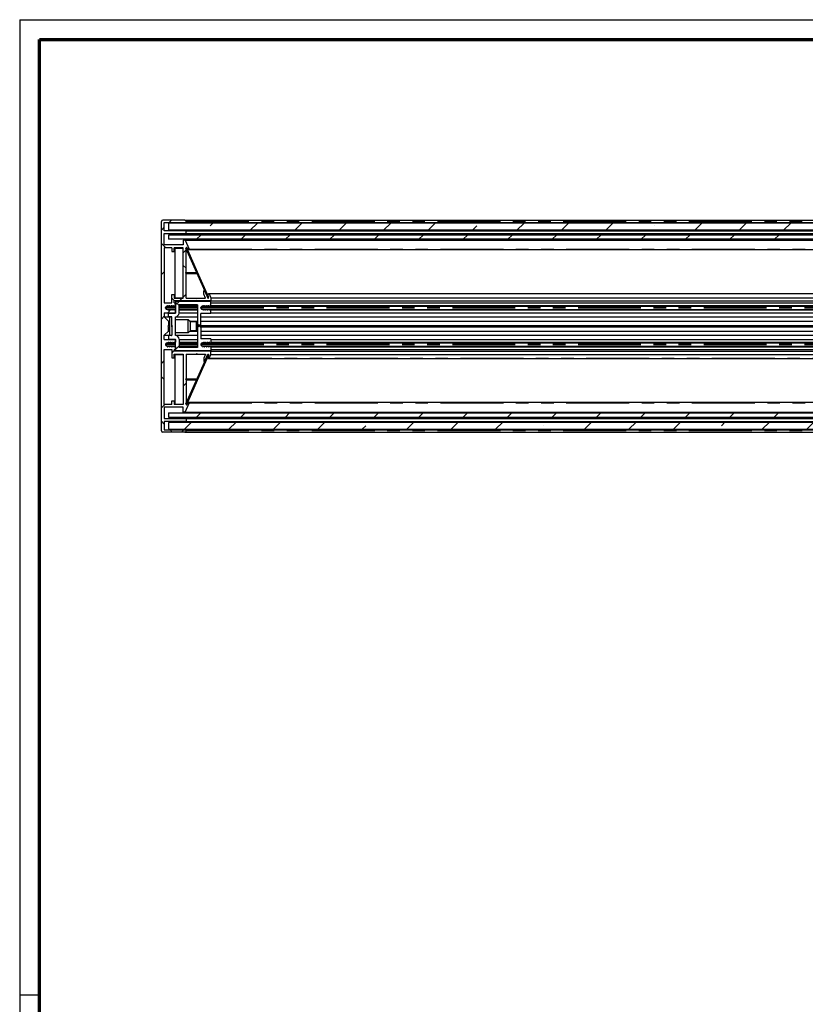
# Paper-space layout 'Section B DZ' of a CAD drawing. Header units: millimetres. Extents: x 7 to 291, y 7 to 204.
# Tile 2 of 6: x 7 to 86, y 104 to 204. Entities that reach past the tile are written whole.
import ezdxf

# ---------------------------------------------------------------- set-up
doc = ezdxf.new("R2010")
doc.units = ezdxf.units.MM
doc.linetypes.add('PHANTOM', pattern=[12.7, 6.35, -1.27, 1.27, -1.27, 1.27, -1.27])
doc.layers.add('LAYER2', color=7, linetype='Continuous')
doc.layers.add('LOGO', color=7, linetype='Continuous')

psp = doc.layouts.new('Section B DZ')

# ---------------------------------------------------------------- hatches: boundary and pattern name
at = {"linetype": 'Continuous', "lineweight": 18}
h = psp.add_hatch(dxfattribs=at)
h.set_pattern_fill('ANSI38', style=0)
edge = h.paths.add_edge_path(flags=0)
edge.add_arc((21.452, 174.71), 0.143, 90, 180, ccw=False)
edge.add_line((21.452, 174.853), (21.46, 174.853))
edge.add_line((21.46, 174.853), (21.493, 174.91))
edge.add_line((21.493, 174.91), (21.536, 174.91))
edge.add_line((21.536, 174.91), (21.569, 174.853))
edge.add_line((21.569, 174.853), (21.641, 174.853))
edge.add_line((21.641, 174.853), (21.674, 174.91))
edge.add_line((21.674, 174.91), (21.717, 174.91))
edge.add_line((21.717, 174.91), (21.75, 174.853))
edge.add_line((21.75, 174.853), (21.823, 174.853))
edge.add_line((21.823, 174.853), (21.856, 174.91))
edge.add_line((21.856, 174.91), (21.899, 174.91))
edge.add_line((21.899, 174.91), (21.932, 174.853))
edge.add_line((21.932, 174.853), (22.004, 174.853))
edge.add_line((22.004, 174.853), (22.037, 174.91))
edge.add_line((22.037, 174.91), (22.08, 174.91))
edge.add_line((22.08, 174.91), (22.113, 174.853))
edge.add_line((22.113, 174.853), (22.186, 174.853))
edge.add_line((22.186, 174.853), (22.219, 174.91))
edge.add_line((22.219, 174.91), (22.309, 174.91))
edge.add_line((22.309, 174.91), (22.309, 175.185))
edge.add_line((22.309, 175.185), (22.181, 175.185))
edge.add_line((22.181, 175.185), (22.181, 175.371))
edge.add_line((22.181, 175.371), (25.881, 175.371))
edge.add_line((25.881, 175.371), (25.881, 175.685))
edge.add_line((25.881, 175.685), (25.707, 176.077))
edge.add_arc((25.667, 176.06), 0.0429, 24, 184)
edge.add_line((25.625, 176.057), (25.653, 175.657))
edge.add_line((25.653, 175.657), (25.581, 175.657))
edge.add_line((25.581, 175.657), (25.242, 176.418))
edge.add_line((25.242, 176.418), (25.167, 176.384))
edge.add_line((25.167, 176.384), (25.167, 176.06))
edge.add_line((25.167, 176.06), (25.346, 175.657))
edge.add_line((25.346, 175.657), (24.509, 175.657))
edge.add_line((24.509, 175.657), (24.452, 175.6))
edge.add_line((24.452, 175.6), (24.395, 175.657))
edge.add_line((24.395, 175.657), (23.381, 175.657))
edge.add_line((23.381, 175.657), (23.381, 178.143))
edge.add_line((23.381, 178.143), (23.324, 178.2))
edge.add_line((23.324, 178.2), (23.381, 178.257))
edge.add_line((23.381, 178.257), (23.381, 180.742))
edge.add_arc((23.409, 180.742), 0.0286, 44, 180, ccw=False)
edge.add_line((23.43, 180.762), (23.615, 180.57))
edge.add_arc((23.646, 180.6), 0.0429, 224, 384)
edge.add_line((23.685, 180.617), (23.279, 181.528))
edge.add_line((23.279, 181.528), (23.095, 181.528))
edge.add_line((23.095, 181.528), (23.095, 181.028))
edge.add_line((23.095, 181.028), (21.167, 181.028))
edge.add_line((21.167, 181.028), (21.167, 182.171))
edge.add_line((21.167, 182.171), (23.381, 182.171))
edge.add_line((23.381, 182.171), (23.381, 182.457))
edge.add_line((23.381, 182.457), (21.167, 182.457))
edge.add_line((21.167, 182.457), (21.167, 183.314))
edge.add_line((21.167, 183.314), (23.381, 183.314))
edge.add_line((23.381, 183.314), (23.381, 183.4))
edge.add_arc((23.238, 183.4), 0.143, 0, 90)
edge.add_line((23.238, 183.543), (21.024, 183.543))
edge.add_arc((21.024, 183.4), 0.143, 90, 180)
edge.add_line((20.881, 183.4), (20.881, 162.257))
edge.add_arc((21.024, 162.257), 0.143, 180, 270)
edge.add_line((21.024, 162.114), (23.238, 162.114))
edge.add_arc((23.238, 162.257), 0.143, 270, 360)
edge.add_line((23.381, 162.257), (23.381, 162.343))
edge.add_line((23.381, 162.343), (21.167, 162.343))
edge.add_line((21.167, 162.343), (21.167, 163.2))
edge.add_line((21.167, 163.2), (23.381, 163.2))
edge.add_line((23.381, 163.2), (23.381, 163.485))
edge.add_line((23.381, 163.485), (21.167, 163.485))
edge.add_line((21.167, 163.485), (21.167, 164.628))
edge.add_line((21.167, 164.628), (23.095, 164.628))
edge.add_line((23.095, 164.628), (23.095, 164.128))
edge.add_line((23.095, 164.128), (23.279, 164.128))
edge.add_line((23.279, 164.128), (23.685, 165.039))
edge.add_arc((23.646, 165.057), 0.0429, 336, 496)
edge.add_line((23.615, 165.087), (23.43, 164.895))
edge.add_arc((23.409, 164.915), 0.0286, 180, 316, ccw=False)
edge.add_line((23.381, 164.915), (23.381, 167.4))
edge.add_line((23.381, 167.4), (23.324, 167.457))
edge.add_line((23.324, 167.457), (23.381, 167.514))
edge.add_line((23.381, 167.514), (23.381, 170))
edge.add_line((23.381, 170), (24.395, 170))
edge.add_line((24.395, 170), (24.452, 170.057))
edge.add_line((24.452, 170.057), (24.509, 170))
edge.add_line((24.509, 170), (25.346, 170))
edge.add_line((25.346, 170), (25.167, 169.596))
edge.add_line((25.167, 169.596), (25.167, 169.273))
edge.add_line((25.167, 169.273), (25.242, 169.239))
edge.add_line((25.242, 169.239), (25.581, 170))
edge.add_line((25.581, 170), (25.653, 170))
edge.add_line((25.653, 170), (25.625, 169.6))
edge.add_arc((25.667, 169.597), 0.0429, 176, 336)
edge.add_line((25.707, 169.58), (25.881, 169.971))
edge.add_line((25.881, 169.971), (25.881, 170.285))
edge.add_line((25.881, 170.285), (22.181, 170.285))
edge.add_line((22.181, 170.285), (22.181, 170.471))
edge.add_line((22.181, 170.471), (22.309, 170.471))
edge.add_line((22.309, 170.471), (22.309, 170.746))
edge.add_line((22.309, 170.746), (22.219, 170.746))
edge.add_line((22.219, 170.746), (22.186, 170.803))
edge.add_line((22.186, 170.803), (22.113, 170.803))
edge.add_line((22.113, 170.803), (22.08, 170.746))
edge.add_line((22.08, 170.746), (22.037, 170.746))
edge.add_line((22.037, 170.746), (22.004, 170.803))
edge.add_line((22.004, 170.803), (21.932, 170.803))
edge.add_line((21.932, 170.803), (21.899, 170.746))
edge.add_line((21.899, 170.746), (21.856, 170.746))
edge.add_line((21.856, 170.746), (21.823, 170.803))
edge.add_line((21.823, 170.803), (21.75, 170.803))
edge.add_line((21.75, 170.803), (21.717, 170.746))
edge.add_line((21.717, 170.746), (21.674, 170.746))
edge.add_line((21.674, 170.746), (21.641, 170.803))
edge.add_line((21.641, 170.803), (21.569, 170.803))
edge.add_line((21.569, 170.803), (21.536, 170.746))
edge.add_line((21.536, 170.746), (21.493, 170.746))
edge.add_line((21.493, 170.746), (21.46, 170.803))
edge.add_line((21.46, 170.803), (21.452, 170.803))
edge.add_arc((21.452, 170.946), 0.143, 180, 270, ccw=False)
edge.add_line((21.309, 170.946), (21.309, 170.996))
edge.add_arc((21.452, 170.996), 0.143, 90, 180, ccw=False)
edge.add_line((21.452, 171.139), (21.551, 171.139))
edge.add_line((21.551, 171.139), (21.584, 171.196))
edge.add_line((21.584, 171.196), (21.627, 171.196))
edge.add_line((21.627, 171.196), (21.66, 171.139))
edge.add_line((21.66, 171.139), (21.732, 171.139))
edge.add_line((21.732, 171.139), (21.765, 171.196))
edge.add_line((21.765, 171.196), (21.808, 171.196))
edge.add_line((21.808, 171.196), (21.841, 171.139))
edge.add_line((21.841, 171.139), (21.914, 171.139))
edge.add_line((21.914, 171.139), (21.947, 171.196))
edge.add_line((21.947, 171.196), (21.989, 171.196))
edge.add_line((21.989, 171.196), (22.022, 171.139))
edge.add_line((22.022, 171.139), (22.095, 171.139))
edge.add_line((22.095, 171.139), (22.128, 171.196))
edge.add_line((22.128, 171.196), (22.171, 171.196))
edge.add_line((22.171, 171.196), (22.204, 171.139))
edge.add_line((22.204, 171.139), (22.276, 171.139))
edge.add_line((22.276, 171.139), (22.309, 171.196))
edge.add_line((22.309, 171.196), (22.309, 171.471))
edge.add_line((22.309, 171.471), (21.167, 171.471))
edge.add_line((21.167, 171.471), (21.167, 171.9))
edge.add_line((21.167, 171.9), (21.595, 172.328))
edge.add_line((21.595, 172.328), (21.595, 172.757))
edge.add_line((21.595, 172.757), (21.524, 172.828))
edge.add_line((21.524, 172.828), (21.595, 172.9))
edge.add_line((21.595, 172.9), (21.595, 173.328))
edge.add_line((21.595, 173.328), (21.167, 173.757))
edge.add_line((21.167, 173.757), (21.167, 174.185))
edge.add_line((21.167, 174.185), (22.309, 174.185))
edge.add_line((22.309, 174.185), (22.309, 174.46))
edge.add_line((22.309, 174.46), (22.276, 174.518))
edge.add_line((22.276, 174.518), (22.204, 174.518))
edge.add_line((22.204, 174.518), (22.171, 174.46))
edge.add_line((22.171, 174.46), (22.128, 174.46))
edge.add_line((22.128, 174.46), (22.095, 174.518))
edge.add_line((22.095, 174.518), (22.022, 174.518))
edge.add_line((22.022, 174.518), (21.989, 174.46))
edge.add_line((21.989, 174.46), (21.947, 174.46))
edge.add_line((21.947, 174.46), (21.914, 174.518))
edge.add_line((21.914, 174.518), (21.841, 174.518))
edge.add_line((21.841, 174.518), (21.808, 174.46))
edge.add_line((21.808, 174.46), (21.765, 174.46))
edge.add_line((21.765, 174.46), (21.732, 174.518))
edge.add_line((21.732, 174.518), (21.66, 174.518))
edge.add_line((21.66, 174.518), (21.627, 174.46))
edge.add_line((21.627, 174.46), (21.584, 174.46))
edge.add_line((21.584, 174.46), (21.551, 174.518))
edge.add_line((21.551, 174.518), (21.452, 174.518))
edge.add_arc((21.452, 174.66), 0.143, 180, 270, ccw=False)
edge.add_line((21.309, 174.66), (21.309, 174.71))
h.paths.add_polyline_path([(23.095, 170), (23.095, 164.914), (22.181, 164.914), (22.181, 165.271), (21.924, 165.271), (21.924, 164.914), (21.167, 164.914), (21.167, 170.471), (21.924, 170.471), (21.924, 169.643), (22.181, 169.643), (22.181, 170)], flags=0)
h.paths.add_polyline_path([(22.181, 180.743), (23.095, 180.743), (23.095, 175.657), (22.181, 175.657), (22.181, 176.014), (21.924, 176.014), (21.924, 175.185), (21.167, 175.185), (21.167, 180.743), (21.924, 180.743), (21.924, 180.385), (22.181, 180.385)], flags=0)
h = psp.add_hatch(dxfattribs=at)
h.set_pattern_fill('ANSI35', style=0)
h.paths.add_polyline_path([(21.667, 182.528), (198.667, 182.528), (198.738, 182.6), (198.738, 183.171), (198.667, 183.243), (21.667, 183.243), (21.595, 183.171), (21.595, 182.6)], flags=0)
h = psp.add_hatch(dxfattribs=at)
h.set_pattern_fill('ANSI31', style=0)
h.paths.add_polyline_path([(21.595, 181.6), (198.738, 181.6), (198.738, 182.028), (21.595, 182.028)], flags=0)
h = psp.add_hatch(dxfattribs=at)
h.set_pattern_fill('ANSI38', style=0)
h.paths.add_polyline_path([(25.571, 175.731), (25.637, 175.76), (23.429, 180.719), (23.363, 180.69)], flags=0)
h = psp.add_hatch(dxfattribs=at)
h.set_pattern_fill('ANSI38', style=0)
edge = h.paths.add_edge_path(flags=0)
edge.add_arc((25.024, 174.71), 0.143, 90, 180, ccw=False)
edge.add_line((25.024, 174.853), (25.031, 174.853))
edge.add_line((25.031, 174.853), (25.064, 174.91))
edge.add_line((25.064, 174.91), (25.107, 174.91))
edge.add_line((25.107, 174.91), (25.14, 174.853))
edge.add_line((25.14, 174.853), (25.213, 174.853))
edge.add_line((25.213, 174.853), (25.246, 174.91))
edge.add_line((25.246, 174.91), (25.289, 174.91))
edge.add_line((25.289, 174.91), (25.322, 174.853))
edge.add_line((25.322, 174.853), (25.394, 174.853))
edge.add_line((25.394, 174.853), (25.427, 174.91))
edge.add_line((25.427, 174.91), (25.47, 174.91))
edge.add_line((25.47, 174.91), (25.503, 174.853))
edge.add_line((25.503, 174.853), (25.576, 174.853))
edge.add_line((25.576, 174.853), (25.609, 174.91))
edge.add_line((25.609, 174.91), (25.652, 174.91))
edge.add_line((25.652, 174.91), (25.685, 174.853))
edge.add_line((25.685, 174.853), (25.757, 174.853))
edge.add_line((25.757, 174.853), (25.79, 174.91))
edge.add_line((25.79, 174.91), (25.881, 174.91))
edge.add_line((25.881, 174.91), (25.881, 175.328))
edge.add_line((25.881, 175.328), (22.309, 175.328))
edge.add_line((22.309, 175.328), (22.309, 174.142))
edge.add_line((22.309, 174.142), (21.595, 174.142))
edge.add_line((21.595, 174.142), (21.595, 173.785))
edge.add_line((21.595, 173.785), (21.909, 173.785))
edge.add_arc((21.909, 173.742), 0.0429, 0, 90, ccw=False)
edge.add_line((21.952, 173.742), (21.952, 172.899))
edge.add_line((21.952, 172.899), (22.023, 172.828))
edge.add_line((22.023, 172.828), (21.952, 172.757))
edge.add_line((21.952, 172.757), (21.952, 171.914))
edge.add_arc((21.909, 171.914), 0.0429, 270, 360, ccw=False)
edge.add_line((21.909, 171.871), (21.595, 171.871))
edge.add_line((21.595, 171.871), (21.595, 171.514))
edge.add_line((21.595, 171.514), (22.309, 171.514))
edge.add_line((22.309, 171.514), (22.309, 170.328))
edge.add_line((22.309, 170.328), (25.881, 170.328))
edge.add_line((25.881, 170.328), (25.881, 170.746))
edge.add_line((25.881, 170.746), (25.79, 170.746))
edge.add_line((25.79, 170.746), (25.757, 170.803))
edge.add_line((25.757, 170.803), (25.685, 170.803))
edge.add_line((25.685, 170.803), (25.652, 170.746))
edge.add_line((25.652, 170.746), (25.609, 170.746))
edge.add_line((25.609, 170.746), (25.576, 170.803))
edge.add_line((25.576, 170.803), (25.503, 170.803))
edge.add_line((25.503, 170.803), (25.47, 170.746))
edge.add_line((25.47, 170.746), (25.427, 170.746))
edge.add_line((25.427, 170.746), (25.394, 170.803))
edge.add_line((25.394, 170.803), (25.322, 170.803))
edge.add_line((25.322, 170.803), (25.289, 170.746))
edge.add_line((25.289, 170.746), (25.246, 170.746))
edge.add_line((25.246, 170.746), (25.213, 170.803))
edge.add_line((25.213, 170.803), (25.14, 170.803))
edge.add_line((25.14, 170.803), (25.107, 170.746))
edge.add_line((25.107, 170.746), (25.064, 170.746))
edge.add_line((25.064, 170.746), (25.031, 170.803))
edge.add_line((25.031, 170.803), (25.024, 170.803))
edge.add_arc((25.024, 170.946), 0.143, 180, 270, ccw=False)
edge.add_line((24.881, 170.946), (24.881, 170.996))
edge.add_arc((25.024, 170.996), 0.143, 90, 180, ccw=False)
edge.add_line((25.024, 171.139), (25.122, 171.139))
edge.add_line((25.122, 171.139), (25.155, 171.196))
edge.add_line((25.155, 171.196), (25.198, 171.196))
edge.add_line((25.198, 171.196), (25.231, 171.139))
edge.add_line((25.231, 171.139), (25.304, 171.139))
edge.add_line((25.304, 171.139), (25.337, 171.196))
edge.add_line((25.337, 171.196), (25.379, 171.196))
edge.add_line((25.379, 171.196), (25.412, 171.139))
edge.add_line((25.412, 171.139), (25.485, 171.139))
edge.add_line((25.485, 171.139), (25.518, 171.196))
edge.add_line((25.518, 171.196), (25.561, 171.196))
edge.add_line((25.561, 171.196), (25.594, 171.139))
edge.add_line((25.594, 171.139), (25.666, 171.139))
edge.add_line((25.666, 171.139), (25.699, 171.196))
edge.add_line((25.699, 171.196), (25.742, 171.196))
edge.add_line((25.742, 171.196), (25.775, 171.139))
edge.add_line((25.775, 171.139), (25.848, 171.139))
edge.add_line((25.848, 171.139), (25.881, 171.196))
edge.add_line((25.881, 171.196), (25.881, 171.543))
edge.add_line((25.881, 171.543), (24.881, 171.543))
edge.add_line((24.881, 171.543), (24.881, 172.771))
edge.add_line((24.881, 172.771), (24.824, 172.828))
edge.add_line((24.824, 172.828), (24.881, 172.885))
edge.add_line((24.881, 172.885), (24.881, 174.114))
edge.add_line((24.881, 174.114), (25.881, 174.114))
edge.add_line((25.881, 174.114), (25.881, 174.46))
edge.add_line((25.881, 174.46), (25.848, 174.518))
edge.add_line((25.848, 174.518), (25.775, 174.518))
edge.add_line((25.775, 174.518), (25.742, 174.46))
edge.add_line((25.742, 174.46), (25.699, 174.46))
edge.add_line((25.699, 174.46), (25.666, 174.518))
edge.add_line((25.666, 174.518), (25.594, 174.518))
edge.add_line((25.594, 174.518), (25.561, 174.46))
edge.add_line((25.561, 174.46), (25.518, 174.46))
edge.add_line((25.518, 174.46), (25.485, 174.518))
edge.add_line((25.485, 174.518), (25.412, 174.518))
edge.add_line((25.412, 174.518), (25.379, 174.46))
edge.add_line((25.379, 174.46), (25.337, 174.46))
edge.add_line((25.337, 174.46), (25.304, 174.518))
edge.add_line((25.304, 174.518), (25.231, 174.518))
edge.add_line((25.231, 174.518), (25.198, 174.46))
edge.add_line((25.198, 174.46), (25.155, 174.46))
edge.add_line((25.155, 174.46), (25.122, 174.518))
edge.add_line((25.122, 174.518), (25.024, 174.518))
edge.add_arc((25.024, 174.66), 0.143, 180, 270, ccw=False)
edge.add_line((24.881, 174.66), (24.881, 174.71))
edge = h.paths.add_edge_path(flags=0)
edge.add_line((22.667, 174.971), (24.524, 174.971))
edge.add_line((24.524, 174.971), (24.524, 170.685))
edge.add_line((24.524, 170.685), (22.667, 170.685))
edge.add_line((22.667, 170.685), (22.667, 171.514))
edge.add_arc((22.309, 171.514), 0.357, 0, 90)
edge.add_line((22.309, 171.871), (22.309, 173.785))
edge.add_arc((22.309, 174.142), 0.357, 270, 360)
edge.add_line((22.667, 174.142), (22.667, 174.971))
h = psp.add_hatch(dxfattribs=at)
h.set_pattern_fill('ANSI38', style=0)
h.paths.add_polyline_path([(25.637, 169.897), (25.571, 169.926), (23.363, 164.967), (23.429, 164.937)], flags=0)
h = psp.add_hatch(dxfattribs=at)
h.set_pattern_fill('ANSI31', style=0)
h.paths.add_polyline_path([(198.738, 164.057), (21.595, 164.057), (21.595, 163.628), (198.738, 163.628)], flags=0)
h = psp.add_hatch(dxfattribs=at)
h.set_pattern_fill('ANSI35', style=0)
h.paths.add_polyline_path([(198.667, 163.128), (21.667, 163.128), (21.595, 163.057), (21.595, 162.485), (21.667, 162.414), (198.667, 162.414), (198.738, 162.485), (198.738, 163.057)], flags=0)

# ---------------------------------------------------------------- linework, layer by layer
at = {"color": 7, "linetype": 'Continuous', "lineweight": 25}
for p, q in [((20.881, 162.257), (20.881, 183.4)), ((23.238, 183.543), (21.024, 183.543)), ((21.167, 183.314), (23.381, 183.314)), ((21.167, 182.457), (21.167, 183.314)), ((21.667, 183.243), (21.595, 183.171)), ((21.595, 183.171), (21.595, 182.6)), ((198.667, 183.243), (21.667, 183.243)), ((23.238, 183.543), (197.095, 183.543)), ((23.381, 183.314), (23.381, 183.4)), ((23.381, 183.314), (196.952, 183.314)), ((23.381, 182.457), (21.167, 182.457)), ((21.167, 182.171), (23.381, 182.171)), ((21.167, 181.028), (21.167, 182.171)), ((21.595, 182.6), (21.667, 182.528)), ((21.595, 182.028), (21.595, 181.6)), ((198.738, 182.028), (21.595, 182.028)), ((198.667, 182.528), (21.667, 182.528)), ((23.381, 182.171), (23.381, 182.457)), ((23.381, 182.457), (196.952, 182.457)), ((23.381, 182.171), (196.952, 182.171)), ((23.095, 181.028), (21.167, 181.028)), ((198.738, 181.6), (21.595, 181.6)), ((23.095, 181.528), (23.095, 181.028)), ((23.279, 181.528), (23.095, 181.528)), ((23.279, 181.528), (23.685, 180.617)), ((23.279, 181.528), (197.054, 181.528)), ((21.924, 180.743), (21.167, 180.743)), ((21.167, 180.743), (21.167, 175.185)), ((21.924, 180.743), (21.924, 180.385)), ((21.924, 180.385), (22.181, 180.385)), ((22.181, 180.385), (22.181, 180.743)), ((23.095, 180.743), (22.181, 180.743)), ((22.181, 180.385), (22.238, 180.385)), ((22.238, 180.7), (22.238, 175.7)), ((22.238, 180.7), (23.095, 180.7)), ((23.095, 175.657), (23.095, 180.743)), ((23.363, 180.69), (23.429, 180.719)), ((25.571, 175.731), (23.363, 180.69)), ((23.381, 178.257), (23.381, 180.742)), ((23.429, 180.719), (25.637, 175.76)), ((23.43, 180.762), (23.615, 180.57)), ((23.452, 180.728), (23.463, 180.728)), ((25.645, 175.771), (23.452, 180.728)), ((23.452, 180.728), (23.452, 180.699)), ((25.633, 175.768), (23.452, 180.699)), ((23.646, 180.557), (196.687, 180.557)), ((23.324, 178.2), (23.381, 178.257)), ((23.381, 178.143), (23.324, 178.2)), ((23.324, 178.2), (24.472, 178.2)), ((23.381, 178.257), (24.447, 178.257)), ((23.381, 175.657), (23.381, 178.143)), ((23.381, 178.143), (24.498, 178.143)), ((24.525, 178.257), (24.532, 178.257)), ((24.55, 178.2), (24.558, 178.2)), ((24.576, 178.143), (24.583, 178.143)), ((25.167, 176.384), (25.242, 176.418)), ((25.167, 176.06), (25.167, 176.384)), ((25.346, 175.657), (25.167, 176.06)), ((25.242, 176.418), (25.581, 175.657)), ((25.242, 176.418), (25.266, 176.418)), ((25.344, 176.418), (25.346, 176.418)), ((25.653, 175.657), (25.625, 176.057)), ((194.666, 176.102), (25.667, 176.102)), ((25.707, 176.077), (25.881, 175.685)), ((21.167, 175.185), (21.924, 175.185)), ((21.924, 175.185), (21.924, 176.014)), ((21.924, 176.014), (22.181, 176.014)), ((22.181, 176.014), (22.181, 175.657)), ((22.181, 176.014), (22.238, 176.014)), ((22.181, 175.657), (23.095, 175.657)), ((25.881, 175.371), (22.181, 175.371)), ((22.181, 175.185), (22.181, 175.371)), ((22.181, 175.185), (22.309, 175.185)), ((22.238, 175.7), (23.095, 175.7)), ((22.309, 175.328), (22.309, 174.142)), ((25.881, 175.328), (22.309, 175.328)), ((22.309, 174.91), (22.309, 175.185)), ((23.381, 175.657), (24.395, 175.657)), ((24.395, 175.657), (24.452, 175.6)), ((24.395, 175.657), (24.509, 175.657)), ((24.509, 175.657), (24.452, 175.6)), ((24.509, 175.657), (25.346, 175.657)), ((25.637, 175.76), (25.571, 175.731)), ((25.581, 175.657), (25.653, 175.657)), ((25.646, 175.74), (25.637, 175.76)), ((25.646, 175.757), (25.646, 175.74)), ((25.646, 175.74), (25.647, 175.74)), ((25.881, 175.685), (25.881, 175.371)), ((25.881, 175.685), (194.452, 175.685)), ((25.881, 175.371), (194.452, 175.371)), ((25.881, 174.91), (25.881, 175.328)), ((25.881, 175.185), (194.452, 175.185)), ((21.167, 174.185), (22.309, 174.185)), ((21.167, 174.185), (21.167, 173.757)), ((21.309, 174.66), (21.309, 174.71)), ((21.452, 174.853), (21.46, 174.853)), ((21.452, 174.518), (21.551, 174.518)), ((21.46, 174.853), (21.493, 174.91)), ((21.46, 174.853), (21.569, 174.853)), ((21.493, 174.91), (21.536, 174.91)), ((21.569, 174.853), (21.536, 174.91)), ((21.551, 174.518), (21.584, 174.46)), ((21.551, 174.518), (21.66, 174.518)), ((21.569, 174.853), (21.641, 174.853)), ((21.584, 174.46), (21.627, 174.46)), ((21.595, 173.785), (21.595, 174.142)), ((21.595, 174.142), (22.309, 174.142)), ((21.66, 174.518), (21.627, 174.46)), ((21.641, 174.853), (21.674, 174.91)), ((21.641, 174.853), (21.75, 174.853)), ((21.66, 174.518), (21.732, 174.518)), ((21.674, 174.91), (21.717, 174.91)), ((21.75, 174.853), (21.717, 174.91)), ((21.732, 174.518), (21.765, 174.46)), ((21.732, 174.518), (21.841, 174.518)), ((21.75, 174.853), (21.823, 174.853)), ((21.765, 174.46), (21.808, 174.46)), ((21.841, 174.518), (21.808, 174.46)), ((21.823, 174.853), (21.856, 174.91)), ((21.823, 174.853), (21.932, 174.853)), ((21.841, 174.518), (21.914, 174.518)), ((21.856, 174.91), (21.899, 174.91)), ((21.932, 174.853), (21.899, 174.91)), ((21.914, 174.518), (21.947, 174.46)), ((21.914, 174.518), (22.022, 174.518)), ((21.932, 174.853), (22.004, 174.853)), ((21.947, 174.46), (21.989, 174.46)), ((22.022, 174.518), (21.989, 174.46)), ((22.004, 174.853), (22.037, 174.91)), ((22.004, 174.853), (22.113, 174.853)), ((22.022, 174.518), (22.095, 174.518)), ((22.037, 174.91), (22.08, 174.91)), ((22.113, 174.853), (22.08, 174.91)), ((22.095, 174.518), (22.128, 174.46)), ((22.095, 174.518), (22.204, 174.518)), ((22.113, 174.853), (22.186, 174.853)), ((22.128, 174.46), (22.171, 174.46)), ((22.204, 174.518), (22.171, 174.46)), ((22.186, 174.853), (22.219, 174.91)), ((22.186, 174.853), (22.309, 174.853)), ((22.204, 174.518), (22.276, 174.518)), ((22.309, 174.91), (22.219, 174.91)), ((22.309, 174.46), (22.276, 174.518)), ((22.276, 174.518), (22.309, 174.518)), ((22.309, 174.185), (22.309, 174.46)), ((22.667, 174.142), (22.667, 174.971)), ((24.524, 174.971), (22.667, 174.971)), ((22.667, 174.91), (24.524, 174.91)), ((22.667, 174.853), (24.524, 174.853)), ((22.667, 174.518), (24.524, 174.518)), ((22.667, 174.46), (24.524, 174.46)), ((22.667, 174.185), (24.524, 174.185)), ((24.524, 174.971), (24.524, 170.685)), ((24.881, 174.66), (24.881, 174.71)), ((25.881, 174.114), (24.881, 174.114)), ((24.881, 172.885), (24.881, 174.114)), ((25.024, 174.853), (25.031, 174.853)), ((25.024, 174.518), (25.122, 174.518)), ((25.031, 174.853), (25.064, 174.91)), ((25.031, 174.853), (25.14, 174.853)), ((25.064, 174.91), (25.107, 174.91)), ((25.14, 174.853), (25.107, 174.91)), ((25.122, 174.518), (25.155, 174.46)), ((25.122, 174.518), (25.231, 174.518)), ((25.14, 174.853), (25.213, 174.853)), ((25.155, 174.46), (25.198, 174.46)), ((25.231, 174.518), (25.198, 174.46)), ((25.213, 174.853), (25.246, 174.91)), ((25.213, 174.853), (25.322, 174.853)), ((25.231, 174.518), (25.304, 174.518)), ((25.246, 174.91), (25.289, 174.91)), ((25.322, 174.853), (25.289, 174.91)), ((25.304, 174.518), (25.337, 174.46)), ((25.304, 174.518), (25.412, 174.518)), ((25.322, 174.853), (25.394, 174.853)), ((25.337, 174.46), (25.379, 174.46)), ((25.412, 174.518), (25.379, 174.46)), ((25.394, 174.853), (25.427, 174.91)), ((25.394, 174.853), (25.503, 174.853)), ((25.412, 174.518), (25.485, 174.518)), ((25.427, 174.91), (25.47, 174.91)), ((25.503, 174.853), (25.47, 174.91)), ((25.485, 174.518), (25.518, 174.46)), ((25.485, 174.518), (25.594, 174.518)), ((25.503, 174.853), (25.576, 174.853)), ((25.518, 174.46), (25.561, 174.46)), ((25.594, 174.518), (25.561, 174.46)), ((25.576, 174.853), (25.609, 174.91)), ((25.576, 174.853), (25.685, 174.853)), ((25.594, 174.518), (25.666, 174.518)), ((25.609, 174.91), (25.652, 174.91)), ((25.685, 174.853), (25.652, 174.91)), ((25.666, 174.518), (25.699, 174.46)), ((25.666, 174.518), (25.775, 174.518)), ((25.685, 174.853), (25.757, 174.853)), ((25.699, 174.46), (25.742, 174.46)), ((25.775, 174.518), (25.742, 174.46)), ((25.757, 174.853), (25.79, 174.91)), ((25.757, 174.853), (194.576, 174.853)), ((25.775, 174.518), (25.848, 174.518)), ((25.881, 174.91), (25.79, 174.91)), ((25.881, 174.46), (25.848, 174.518)), ((25.848, 174.518), (194.485, 174.518)), ((25.881, 174.91), (194.452, 174.91)), ((25.881, 174.114), (25.881, 174.46)), ((25.881, 174.46), (194.452, 174.46)), ((25.881, 174.185), (194.452, 174.185)), ((21.167, 173.757), (21.595, 173.328)), ((21.167, 173.757), (21.95, 173.757)), ((21.909, 173.785), (21.595, 173.785)), ((21.595, 173.328), (21.595, 172.9)), ((21.595, 173.328), (21.738, 173.328)), ((21.738, 173.257), (21.595, 173.257)), ((21.95, 173.757), (21.738, 173.757)), ((21.738, 171.9), (21.738, 173.757)), ((21.952, 172.899), (21.952, 173.742)), ((22.309, 171.871), (22.309, 173.785)), ((22.309, 173.757), (24.524, 173.757)), ((23.595, 173.471), (22.309, 173.471)), ((23.809, 173.257), (23.595, 173.471)), ((23.595, 172.185), (23.595, 173.471)), ((23.738, 173.328), (24.524, 173.328)), ((24.409, 173.257), (23.809, 173.257)), ((23.809, 172.4), (23.809, 173.257)), ((24.452, 173.211), (24.409, 173.257)), ((24.409, 173.257), (24.409, 172.4)), ((24.452, 173.211), (24.452, 172.446)), ((24.881, 173.757), (195.452, 173.757)), ((24.881, 173.328), (195.452, 173.328)), ((21.167, 171.9), (21.595, 172.328)), ((21.524, 172.828), (21.595, 172.9)), ((21.524, 172.828), (21.595, 172.757)), ((21.595, 172.328), (21.595, 172.757)), ((21.595, 172.4), (21.738, 172.4)), ((21.595, 172.328), (21.738, 172.328)), ((21.952, 172.757), (21.952, 172.9)), ((22.023, 172.828), (21.952, 172.899)), ((22.023, 172.828), (21.952, 172.757)), ((21.952, 172.757), (21.952, 171.914)), ((22.309, 172.185), (23.595, 172.185)), ((23.595, 172.185), (23.809, 172.4)), ((23.738, 172.328), (24.524, 172.328)), ((23.809, 172.4), (24.409, 172.4)), ((24.409, 172.4), (24.452, 172.446)), ((24.452, 172.9), (24.524, 172.9)), ((24.452, 172.828), (24.524, 172.828)), ((24.452, 172.757), (24.524, 172.757)), ((24.881, 172.885), (24.824, 172.828)), ((24.881, 172.771), (24.824, 172.828)), ((24.824, 172.828), (195.509, 172.828)), ((24.881, 172.9), (195.452, 172.9)), ((24.881, 172.771), (24.881, 171.543)), ((24.881, 172.757), (195.452, 172.757)), ((24.881, 172.328), (195.452, 172.328)), ((21.167, 171.471), (21.167, 171.9)), ((21.167, 171.9), (21.95, 171.9)), ((21.167, 171.471), (22.309, 171.471)), ((21.452, 171.139), (21.551, 171.139)), ((21.551, 171.139), (21.584, 171.196)), ((21.551, 171.139), (21.66, 171.139)), ((21.584, 171.196), (21.627, 171.196)), ((21.595, 171.871), (21.595, 171.514)), ((21.909, 171.871), (21.595, 171.871)), ((21.595, 171.514), (22.309, 171.514)), ((21.66, 171.139), (21.627, 171.196)), ((21.66, 171.139), (21.732, 171.139)), ((21.732, 171.139), (21.765, 171.196)), ((21.732, 171.139), (21.841, 171.139)), ((21.738, 171.9), (21.95, 171.9)), ((21.765, 171.196), (21.808, 171.196)), ((21.841, 171.139), (21.808, 171.196)), ((21.841, 171.139), (21.914, 171.139)), ((21.914, 171.139), (21.947, 171.196)), ((21.914, 171.139), (22.022, 171.139)), ((21.947, 171.196), (21.989, 171.196)), ((22.022, 171.139), (21.989, 171.196)), ((22.022, 171.139), (22.095, 171.139)), ((22.095, 171.139), (22.128, 171.196)), ((22.095, 171.139), (22.204, 171.139)), ((22.128, 171.196), (22.171, 171.196)), ((22.204, 171.139), (22.171, 171.196)), ((22.204, 171.139), (22.276, 171.139)), ((22.309, 171.196), (22.276, 171.139)), ((22.276, 171.139), (22.309, 171.139)), ((22.309, 171.9), (24.524, 171.9)), ((22.309, 170.328), (22.309, 171.514)), ((22.309, 171.471), (22.309, 171.196)), ((22.667, 171.514), (22.667, 170.685)), ((22.667, 171.471), (24.524, 171.471)), ((22.667, 171.196), (24.524, 171.196)), ((22.667, 171.139), (24.524, 171.139)), ((24.881, 171.9), (195.452, 171.9)), ((25.881, 171.543), (24.881, 171.543)), ((25.024, 171.139), (25.122, 171.139)), ((25.122, 171.139), (25.155, 171.196)), ((25.122, 171.139), (25.231, 171.139)), ((25.155, 171.196), (25.198, 171.196)), ((25.231, 171.139), (25.198, 171.196)), ((25.231, 171.139), (25.304, 171.139)), ((25.304, 171.139), (25.337, 171.196)), ((25.304, 171.139), (25.412, 171.139)), ((25.337, 171.196), (25.379, 171.196)), ((25.412, 171.139), (25.379, 171.196)), ((25.412, 171.139), (25.485, 171.139)), ((25.485, 171.139), (25.518, 171.196)), ((25.485, 171.139), (25.594, 171.139)), ((25.518, 171.196), (25.561, 171.196)), ((25.594, 171.139), (25.561, 171.196)), ((25.594, 171.139), (25.666, 171.139)), ((25.666, 171.139), (25.699, 171.196)), ((25.666, 171.139), (25.775, 171.139)), ((25.699, 171.196), (25.742, 171.196)), ((25.775, 171.139), (25.742, 171.196)), ((25.775, 171.139), (25.848, 171.139)), ((25.881, 171.196), (25.848, 171.139)), ((25.848, 171.139), (194.485, 171.139)), ((25.881, 171.543), (25.881, 171.196)), ((25.881, 171.471), (194.452, 171.471)), ((25.881, 171.196), (194.452, 171.196)), ((21.167, 170.471), (21.924, 170.471)), ((21.167, 164.914), (21.167, 170.471)), ((21.309, 170.996), (21.309, 170.946)), ((21.452, 170.803), (21.46, 170.803)), ((21.46, 170.803), (21.493, 170.746)), ((21.46, 170.803), (21.569, 170.803)), ((21.493, 170.746), (21.536, 170.746)), ((21.569, 170.803), (21.536, 170.746)), ((21.569, 170.803), (21.641, 170.803)), ((21.641, 170.803), (21.674, 170.746)), ((21.641, 170.803), (21.75, 170.803)), ((21.674, 170.746), (21.717, 170.746)), ((21.75, 170.803), (21.717, 170.746)), ((21.75, 170.803), (21.823, 170.803)), ((21.823, 170.803), (21.856, 170.746)), ((21.823, 170.803), (21.932, 170.803)), ((21.856, 170.746), (21.899, 170.746)), ((21.932, 170.803), (21.899, 170.746)), ((21.924, 170.471), (21.924, 169.643)), ((21.932, 170.803), (22.004, 170.803)), ((22.004, 170.803), (22.037, 170.746)), ((22.004, 170.803), (22.113, 170.803)), ((22.037, 170.746), (22.08, 170.746)), ((22.113, 170.803), (22.08, 170.746)), ((22.113, 170.803), (22.186, 170.803)), ((22.181, 170.471), (22.309, 170.471)), ((22.181, 170.471), (22.181, 170.285)), ((25.881, 170.285), (22.181, 170.285)), ((22.186, 170.803), (22.219, 170.746)), ((22.186, 170.803), (22.309, 170.803)), ((22.309, 170.746), (22.219, 170.746)), ((22.309, 170.746), (22.309, 170.471)), ((25.881, 170.328), (22.309, 170.328)), ((22.667, 170.803), (24.524, 170.803)), ((22.667, 170.746), (24.524, 170.746)), ((24.524, 170.685), (22.667, 170.685)), ((24.881, 170.996), (24.881, 170.946)), ((25.024, 170.803), (25.031, 170.803)), ((25.031, 170.803), (25.064, 170.746)), ((25.031, 170.803), (25.14, 170.803)), ((25.064, 170.746), (25.107, 170.746)), ((25.14, 170.803), (25.107, 170.746)), ((25.14, 170.803), (25.213, 170.803)), ((25.213, 170.803), (25.246, 170.746)), ((25.213, 170.803), (25.322, 170.803)), ((25.246, 170.746), (25.289, 170.746)), ((25.322, 170.803), (25.289, 170.746)), ((25.322, 170.803), (25.394, 170.803)), ((25.394, 170.803), (25.427, 170.746)), ((25.394, 170.803), (25.503, 170.803)), ((25.427, 170.746), (25.47, 170.746)), ((25.503, 170.803), (25.47, 170.746)), ((25.503, 170.803), (25.576, 170.803)), ((25.576, 170.803), (25.609, 170.746)), ((25.576, 170.803), (25.685, 170.803)), ((25.609, 170.746), (25.652, 170.746)), ((25.685, 170.803), (25.652, 170.746)), ((25.685, 170.803), (25.757, 170.803)), ((25.757, 170.803), (25.79, 170.746)), ((25.757, 170.803), (194.576, 170.803)), ((25.881, 170.746), (25.79, 170.746)), ((25.881, 170.746), (25.881, 170.328)), ((25.881, 170.746), (194.452, 170.746)), ((25.881, 170.471), (194.452, 170.471)), ((25.881, 169.971), (25.881, 170.285)), ((25.881, 170.285), (194.452, 170.285)), ((21.924, 169.643), (22.181, 169.643)), ((22.181, 170), (23.095, 170)), ((22.181, 169.643), (22.181, 170)), ((22.181, 169.643), (22.238, 169.643)), ((22.238, 169.957), (23.095, 169.957)), ((22.238, 169.957), (22.238, 164.957)), ((23.095, 170), (23.095, 164.914)), ((23.363, 164.967), (25.571, 169.926)), ((23.381, 170), (24.395, 170)), ((23.381, 170), (23.381, 167.514)), ((25.637, 169.897), (23.429, 164.937)), ((23.452, 164.958), (25.633, 169.888)), ((23.452, 164.929), (25.645, 169.886)), ((24.395, 170), (24.452, 170.057)), ((24.395, 170), (24.509, 170)), ((24.509, 170), (24.452, 170.057)), ((24.509, 170), (25.346, 170)), ((25.346, 170), (25.167, 169.596)), ((25.167, 169.596), (25.167, 169.273)), ((25.167, 169.273), (25.242, 169.239)), ((25.242, 169.239), (25.581, 170)), ((25.242, 169.239), (25.266, 169.239)), ((25.344, 169.239), (25.346, 169.239)), ((25.571, 169.926), (25.637, 169.897)), ((25.581, 170), (25.653, 170)), ((25.653, 170), (25.625, 169.6)), ((25.637, 169.897), (25.646, 169.917)), ((25.646, 169.899), (25.646, 169.917)), ((25.647, 169.917), (25.646, 169.917)), ((25.667, 169.554), (194.666, 169.554)), ((25.707, 169.58), (25.881, 169.971)), ((25.881, 169.971), (194.452, 169.971)), ((23.381, 167.514), (23.324, 167.457)), ((23.324, 167.457), (23.381, 167.4)), ((23.324, 167.457), (24.472, 167.457)), ((23.381, 167.514), (24.498, 167.514)), ((23.381, 167.4), (23.381, 164.915)), ((23.381, 167.4), (24.447, 167.4)), ((24.525, 167.4), (24.532, 167.4)), ((24.55, 167.457), (24.558, 167.457)), ((24.576, 167.514), (24.583, 167.514)), ((21.924, 164.914), (21.924, 165.271)), ((21.924, 165.271), (22.181, 165.271)), ((22.181, 165.271), (22.181, 164.914)), ((22.181, 165.271), (22.238, 165.271)), ((21.924, 164.914), (21.167, 164.914)), ((23.095, 164.628), (21.167, 164.628)), ((21.167, 164.628), (21.167, 163.485)), ((23.095, 164.914), (22.181, 164.914)), ((22.238, 164.957), (23.095, 164.957)), ((23.095, 164.128), (23.095, 164.628)), ((23.279, 164.128), (23.095, 164.128)), ((23.279, 164.128), (23.685, 165.039)), ((23.279, 164.128), (197.054, 164.128)), ((23.429, 164.937), (23.363, 164.967)), ((23.43, 164.895), (23.615, 165.087)), ((23.452, 164.929), (23.452, 164.958)), ((23.463, 164.929), (23.452, 164.929)), ((196.687, 165.1), (23.646, 165.1)), ((21.167, 163.485), (23.381, 163.485)), ((23.381, 163.2), (21.167, 163.2)), ((21.167, 163.2), (21.167, 162.343)), ((21.595, 164.057), (21.595, 163.628)), ((21.595, 164.057), (198.738, 164.057)), ((21.595, 163.628), (198.738, 163.628)), ((21.667, 163.128), (21.595, 163.057)), ((21.667, 163.128), (198.667, 163.128)), ((23.381, 163.485), (23.381, 163.2)), ((23.381, 163.485), (196.952, 163.485)), ((23.381, 163.2), (196.952, 163.2)), ((21.167, 162.343), (23.381, 162.343)), ((21.595, 163.057), (21.595, 162.485)), ((21.595, 162.485), (21.667, 162.414)), ((21.667, 162.414), (198.667, 162.414)), ((23.381, 162.343), (23.381, 162.257)), ((23.381, 162.343), (196.952, 162.343)), ((23.238, 162.114), (21.024, 162.114)), ((23.238, 162.114), (197.095, 162.114))]:
    psp.add_line(p, q, dxfattribs=at)
at = {"color": 8, "linetype": 'PHANTOM', "lineweight": 18}
for p, q in [((23.381, 183.4), (196.952, 183.4)), ((23.381, 180.742), (23.449, 180.742)), ((23.685, 180.617), (196.648, 180.617)), ((25.707, 176.077), (194.627, 176.077)), ((21.309, 174.71), (22.309, 174.71)), ((21.309, 174.66), (22.309, 174.66)), ((22.667, 174.71), (24.524, 174.71)), ((22.667, 174.66), (24.524, 174.66)), ((24.881, 174.71), (195.452, 174.71)), ((24.881, 174.66), (195.452, 174.66)), ((21.309, 170.996), (22.309, 170.996)), ((21.309, 170.946), (22.309, 170.946)), ((22.667, 170.996), (24.524, 170.996)), ((22.667, 170.946), (24.524, 170.946)), ((24.881, 170.996), (195.452, 170.996)), ((24.881, 170.946), (195.452, 170.946)), ((25.707, 169.58), (194.627, 169.58)), ((23.381, 164.915), (23.449, 164.915)), ((23.685, 165.039), (196.648, 165.039)), ((23.381, 162.257), (196.952, 162.257))]:
    psp.add_line(p, q, dxfattribs=at)
at = {"color": 7, "linetype": 'Continuous', "lineweight": 25}
for centre, radius, start, end in [((21.024, 183.4), 0.143, 90, 180), ((23.238, 183.4), 0.143, 0, 90), ((23.409, 180.742), 0.0286, 44, 180), ((23.646, 180.6), 0.0429, 224, 24), ((25.667, 176.06), 0.0429, 24, 184), ((21.452, 174.71), 0.143, 90, 180), ((21.452, 174.66), 0.143, 180, 270), ((22.309, 174.142), 0.357, 270, 0), ((25.024, 174.71), 0.143, 90, 180), ((25.024, 174.66), 0.143, 180, 270), ((21.909, 173.742), 0.0429, 0, 90), ((21.452, 170.996), 0.143, 90, 180), ((21.909, 171.914), 0.0429, 270, 0), ((22.309, 171.514), 0.357, 0, 90), ((25.024, 170.996), 0.143, 90, 180), ((21.452, 170.946), 0.143, 180, 270), ((25.024, 170.946), 0.143, 180, 270), ((25.667, 169.597), 0.0429, 176, 336), ((23.409, 164.915), 0.0286, 180, 316), ((23.646, 165.057), 0.0429, 336, 136), ((21.024, 162.257), 0.143, 180, 270), ((23.238, 162.257), 0.143, 270, 0)]:
    psp.add_arc(centre, radius, start, end, dxfattribs=at)
at = {"layer": 'LAYER2', "lineweight": 70}
for p, q in [((8.57, 8.784), (8.57, 201.784)), ((8.57, 201.784), (288.57, 201.784))]:
    psp.add_line(p, q, dxfattribs=at)
at = {"layer": 'LOGO'}
for p, q in [((6.57, 203.784), (290.57, 203.784)), ((6.57, 203.784), (6.57, 6.784)), ((6.57, 105.284), (8.622, 105.284))]:
    psp.add_line(p, q, dxfattribs=at)

doc.saveas('drawing.dxf')
